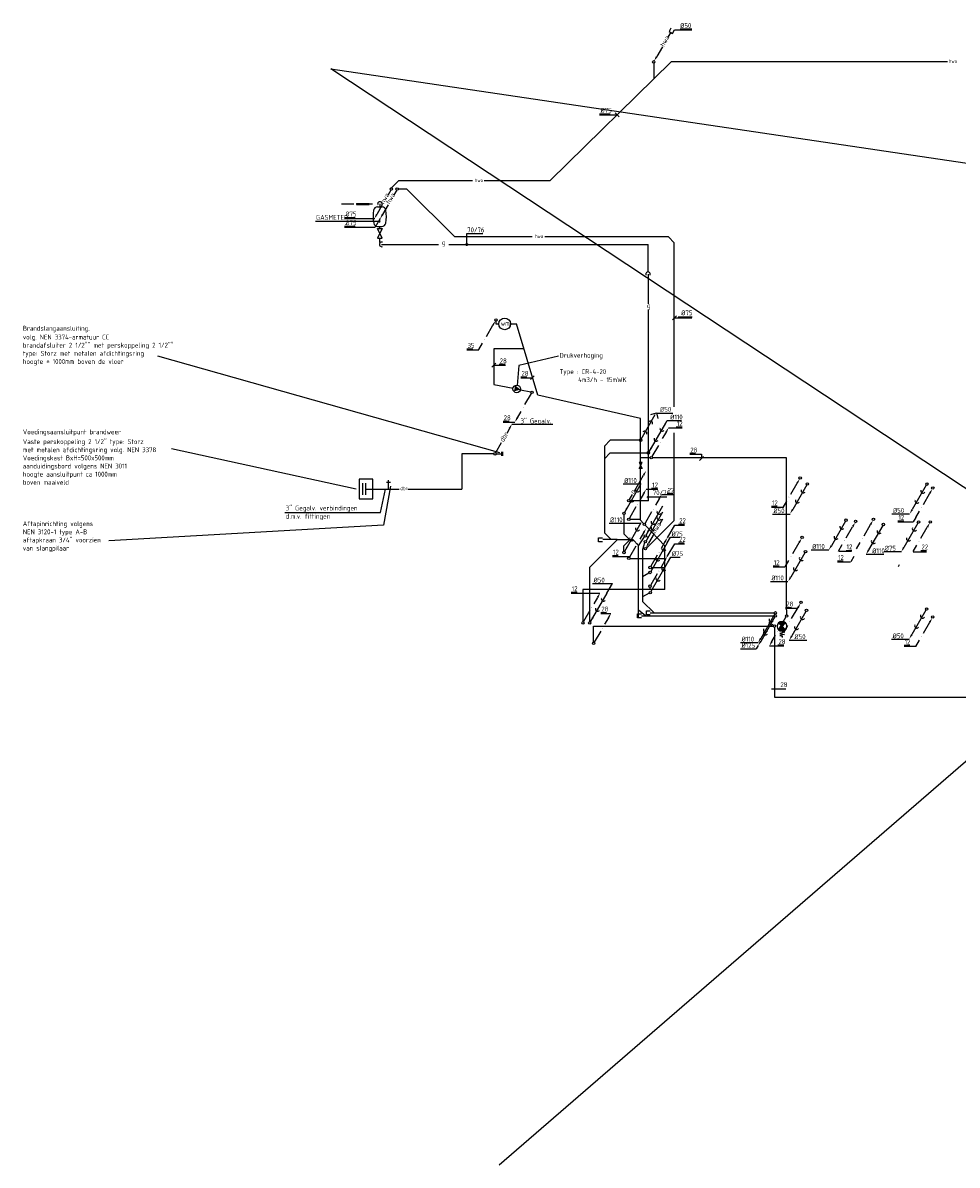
# Model space of a CAD drawing. Extents: x -132501 to 411300, y -42818 to 427495.
# Tile 231 of 256: x 191121 to 215019, y 149765 to 178992. Entities that reach past the tile are written whole.
import ezdxf

# ---------------------------------------------------------------- set-up
doc = ezdxf.new("R2010")
doc.units = 0
doc.header["$LTSCALE"] = 50
for name, pattern in [('CENTER', [2, 1.25, -0.25, 0.25, -0.25]), ('DASHDOT', [300, 250, -25, 0, -25]), ('HIDDEN', [9.525, 6.35, -3.175])]:
    doc.linetypes.add(name, pattern=pattern)
doc.layers.get('0').update_dxf_attribs({"linetype": 'CONTINUOUS'})
for name, color, linetype in [('52AF', 6, 'CONTINUOUS'), ('53WA', 3, 'DASHDOT'), ('54GA', 3, 'CONTINUOUS'), ('WL524---', 90, 'CONTINUOUS')]:
    doc.layers.add(name, color=color, linetype=linetype)
doc.styles.add('ISO18', font='iso', dxfattribs={"width": 0.9, "height": 100})
doc.styles.add('ISO25', font='ISO', dxfattribs={"width": 0.9, "height": 125})

# ---------------------------------------------------------------- blocks, each defined once
blk = doc.blocks.new('HWA3')
at = {"layer": '52AF', "color": 2, "linetype": 'Continuous'}
for p, q in [((-13, -28), (-82, -147)), ((-230, -404), (-373, -651))]:
    blk.add_line(p, q, dxfattribs=at)
blk.add_circle((0, 0), 31.2, dxfattribs=at)
blk.add_solid([(-351, -663), (-394, -638), (-435, -759)], dxfattribs=at)
at = {"layer": '52AF', "color": 1, "linetype": 'Continuous', "style": 'ISO25', "width": 0.9}
blk.add_text('hwa', height=125, rotation=60, dxfattribs=at).set_placement((-191, -397))
blk = doc.blocks.new('DAKJE')
at = {"layer": '52AF', "color": 2, "linetype": 'Continuous'}
for p, q in [((16, 27), (377, 652)), ((259, 658), (404, 696)), ((404, 696), (442, 551))]:
    blk.add_line(p, q, dxfattribs=at)
at = {"layer": '52AF', "color": 1, "linetype": 'Continuous'}
blk.add_line((404, 693), (825, 693), dxfattribs=at)
at = {"layer": '52AF', "color": 2, "linetype": 'Continuous'}
blk.add_circle((0, 0), 31.2, dxfattribs=at)
at = {"layer": '52AF', "color": 1}
for centre in [(249, 428), (101, 172)]:
    blk.add_arc(centre, 58.9, 340.1692, 139.8308, dxfattribs=at)
at = {"layer": '52AF', "color": 2, "linetype": 'Continuous', "style": 'ISO25', "width": 0.9}
blk.add_text('%%C50', height=125, dxfattribs=at).set_placement((500, 725))
blk = doc.blocks.new('HWA2')
at = {"layer": '52AF', "color": 2, "linetype": 'Continuous'}
for p, q in [((436, 757), (364, 632)), ((222, 386), (77, 135))]:
    blk.add_line(p, q, dxfattribs=at)
blk.add_circle((0, 0), 31.2, dxfattribs=at)
blk.add_solid([(98, 122), (55, 147), (14, 27)], dxfattribs=at)
at = {"layer": '52AF', "color": 1, "linetype": 'Continuous', "style": 'ISO25', "width": 0.9}
blk.add_text('hwa', height=125, rotation=60, dxfattribs=at).set_placement((262, 377))
blk = doc.blocks.new('RIOL3')
at = {"layer": '52AF', "color": 2, "linetype": 'Continuous'}
blk.add_line((-16, -27), (-377, -652), dxfattribs=at)
blk.add_circle((0, 0), 31.2, dxfattribs=at)
at = {"layer": '52AF', "color": 1}
for centre in [(-101, -172), (-249, -428)]:
    blk.add_arc(centre, 58.9, 160.1692, 319.8308, dxfattribs=at)
at = {"layer": '52AF', "color": 2, "linetype": 'Continuous'}
blk.add_solid([(-356, -664), (-399, -639), (-440, -760)], dxfattribs=at)
blk = doc.blocks.new('KW2')
at = {"color": 2, "linetype": 'Continuous'}
for p, q in [((376, 653), (281, 488)), ((181, 315), (17, 31))]:
    blk.add_line(p, q, dxfattribs=at)
blk.add_circle((0, 0), 31.2, dxfattribs=at)
blk.add_solid([(356, 668), (399, 643), (440, 764)], dxfattribs=at)
at = {"color": 2, "linetype": 'Continuous', "style": 'ISO25', "width": 0.9}
blk.add_text('.', height=125, rotation=240, dxfattribs=at).set_placement((229, 407))
blk = doc.blocks.new('*X190')
at = {"color": 0}
for p, q in [((30, 60.6), (39.4, 60.6)), ((30, 60), (40, 60)), ((30, 59.4), (39.4, 59.4)), ((30.1, 61.2), (38.8, 61.2)), ((30.1, 58.8), (38.8, 58.8)), ((30.2, 61.9), (38.1, 61.9)), ((30.2, 58.1), (38.1, 58.1)), ((30.3, 62.5), (37.5, 62.5)), ((30.3, 57.5), (37.5, 57.5)), ((30.5, 63.1), (36.9, 63.1)), ((30.5, 56.9), (36.9, 56.9)), ((30.7, 63.8), (36.2, 63.8)), ((30.7, 56.2), (36.2, 56.2)), ((31, 64.4), (35.6, 64.4)), ((31, 55.6), (35.6, 55.6)), ((31.3, 65), (35, 65)), ((31.3, 55), (35, 55)), ((31.7, 65.6), (34.4, 65.6)), ((31.7, 54.4), (34.4, 54.4)), ((32.2, 66.2), (33.8, 66.2)), ((32.2, 53.8), (33.8, 53.8)), ((32.7, 66.9), (33.1, 66.9)), ((32.7, 53.1), (33.1, 53.1)), ((40, 60), (50, 60)), ((40.6, 60.6), (50, 60.6)), ((40.6, 59.4), (50, 59.4)), ((41.2, 61.2), (49.9, 61.2)), ((41.2, 58.8), (49.9, 58.8)), ((41.9, 61.9), (49.8, 61.9)), ((41.9, 58.1), (49.8, 58.1)), ((42.5, 62.5), (49.7, 62.5)), ((42.5, 57.5), (49.7, 57.5)), ((43.1, 63.1), (49.5, 63.1)), ((43.1, 56.9), (49.5, 56.9)), ((43.8, 63.8), (49.3, 63.8)), ((43.8, 56.2), (49.3, 56.2)), ((44.4, 64.4), (49, 64.4)), ((44.4, 55.6), (49, 55.6)), ((45, 65), (48.7, 65)), ((45, 55), (48.7, 55)), ((45.6, 65.6), (48.3, 65.6)), ((45.6, 54.4), (48.3, 54.4)), ((46.2, 66.2), (47.8, 66.2)), ((46.2, 53.8), (47.8, 53.8)), ((46.9, 66.9), (47.3, 66.9)), ((46.9, 53.1), (47.3, 53.1))]:
    blk.add_line(p, q, dxfattribs=at)
blk = doc.blocks.new('BSLH')
at = {"color": 2, "linetype": 'Continuous'}
for p, q in [((1.77, -1.77), (-1.77, 1.77)), ((-1.77, -1.77), (1.77, 1.77)), ((2.51, 0.02), (3.03, 1.25)), ((3.03, 1.25), (3.57, -1.16)), ((3.57, -1.16), (4.22, 1.25)), ((4.22, 1.25), (4.71, -1.16)), ((4.71, -1.16), (5.01, 0.04)), ((5.01, 0.04), (5.69, 0.04))]:
    blk.add_line(p, q, dxfattribs=at)
for start, end in [(135, 225), (45, 135), (315, 45), (225, 315)]:
    blk.add_arc((0, 0), 2.5, start, end, dxfattribs=at)
at = {"color": 2, "linetype": 'Continuous', "xscale": 0.25, "yscale": 0.25, "zscale": 0.25}
blk.add_blockref('*X190', (-10, -15), dxfattribs=at)
blk = doc.blocks.new('K')
at = {"layer": '53WA', "color": 2, "linetype": 'Continuous'}
for p, q in [((-241, -419), (-77, -135)), ((-436, -757), (-341, -592))]:
    blk.add_line(p, q, dxfattribs=at)
blk.add_circle((0, 0), 31.2, dxfattribs=at)
blk.add_solid([(-98, -122), (-55, -147), (-14, -27)], dxfattribs=at)
at = {"layer": '53WA', "color": 2, "linetype": 'Continuous', "style": 'ISO25', "width": 0.9}
blk.add_text('.', height=125, rotation=60, dxfattribs=at).set_placement((-289, -511))
blk = doc.blocks.new('KW3')
at = {"color": 2, "linetype": 'Continuous'}
for p, q in [((-181, -315), (-17, -31)), ((-376, -653), (-281, -488))]:
    blk.add_line(p, q, dxfattribs=at)
blk.add_circle((0, 0), 31.2, dxfattribs=at)
blk.add_solid([(-356, -668), (-399, -643), (-440, -764)], dxfattribs=at)
at = {"color": 2, "linetype": 'Continuous', "style": 'ISO25', "width": 0.9}
blk.add_text('.', height=125, rotation=60, dxfattribs=at).set_placement((-229, -407))
blk = doc.blocks.new('POMP')
at = {"color": 2, "linetype": 'Continuous'}
blk.add_circle((-0.025, 0), 4.875, dxfattribs=at)
blk.add_solid([(-4.9, 0), (2.9, 3.9), (2.9, -3.9)], dxfattribs=at)
blk = doc.blocks.new('DBR2')
at = {"layer": '53WA', "color": 2, "linetype": 'Continuous'}
for p, q in [((373, 650), (301, 524)), ((159, 279), (14, 27))]:
    blk.add_line(p, q, dxfattribs=at)
blk.add_circle((0, 0), 31.2, dxfattribs=at)
blk.add_solid([(350, 663), (394, 638), (434, 759)], dxfattribs=at)
at = {"layer": '53WA', "color": 1, "linetype": 'Continuous', "style": 'ISO25', "width": 0.9}
blk.add_text('dbr', height=125, rotation=60, dxfattribs=at).set_placement((221, 290))
blk = doc.blocks.new('MAATR')
at = {"layer": '52AF', "color": 1, "linetype": 'Continuous'}
blk.add_line((-450, 0), (0, 0), dxfattribs=at)
at = {"layer": '52AF', "color": 2, "linetype": 'Continuous', "style": 'ISO25', "width": 0.9}
blk.add_text('%%c110', height=125, dxfattribs=at).set_placement((-425, 25))
blk = doc.blocks.new('MAATW')
at = {"layer": '53WA', "color": 1, "linetype": 'Continuous'}
for p, q in [((-300, 25), (-150, 25)), ((-300, 0), (0, 0))]:
    blk.add_line(p, q, dxfattribs=at)
at = {"layer": '53WA', "color": 2, "linetype": 'Continuous', "style": 'ISO25', "width": 0.9}
blk.add_text('12', height=125, dxfattribs=at).set_placement((-285, 48))
blk = doc.blocks.new('L')
at = {"layer": '53WA', "color": 1, "linetype": 'DASHDOT'}
blk.add_line((-50, -50), (50, 50), dxfattribs=at)
blk = doc.blocks.new('W230')
at = {"color": 3}
for p, q in [((0, 0.75), (0, -0.75)), ((0, -0.75), (3, 0.75)), ((3, -0.75), (0, 0.75)), ((3, 0.75), (3, -0.75))]:
    blk.add_line(p, q, dxfattribs=at)
at = {"color": 3, "style": 'ISO18', "width": 0.9, "flags": 3}
blk.add_attdef('CODE', (0.54, -1.07), '', height=1.8, dxfattribs=at)
blk = doc.blocks.new('AFSL')
at = {"color": 2, "linetype": 'Continuous'}
for p, q in [((2.5, 5), (-2.5, -5)), ((-2.5, 5), (2.5, 5)), ((2.5, -5), (-2.5, 5)), ((-2.5, -5), (2.5, -5))]:
    blk.add_line(p, q, dxfattribs=at)
blk = doc.blocks.new('CIRC1MM')
at = {"color": 2, "linetype": 'Continuous'}
for p, q in [((-0.5, 0), (0.5, 0)), ((-0.49, 0.1), (0.49, 0.1)), ((-0.46, 0.2), (0.46, 0.2)), ((-0.4, 0.3), (0.4, 0.3)), ((-0.3, 0.4), (0.3, 0.4)), ((-0.49, -0.1), (0.49, -0.1)), ((-0.46, -0.2), (0.46, -0.2)), ((-0.4, -0.3), (0.4, -0.3)), ((-0.3, -0.4), (0.3, -0.4))]:
    blk.add_line(p, q, dxfattribs=at)
blk.add_circle((0, 0), 0.5, dxfattribs=at)

msp = doc.modelspace()

# ---------------------------------------------------------------- linework, layer by layer
at = {"layer": '52AF', "color": 2, "linetype": 'Continuous'}
for p, q in [((207693.4883, 178750.6876), (207620.9628, 178625.0697)), ((207697.5304, 178858.3286), (207650.1014, 178770.2917)), ((207650.1014, 178770.2917), (207738.1383, 178722.8627)), ((207738.1383, 178722.8627), (207785.5673, 178810.8996)), ((207479.295, 178379.6939), (207334.1133, 178128.2319)), ((207557.4184, 168747.4546), (207136.0527, 168017.6279)), ((206932.4184, 167197.4546), (206511.0527, 166467.6279)), ((207482.4184, 166622.4546), (207061.0527, 165892.6279)), ((207482.4184, 166472.4546), (207061.0527, 165742.6279)), ((206932.4184, 166197.4546), (206511.0527, 165467.6279)), ((207602.1733, 165686.8942), (207180.8077, 164957.0675)), ((207606.06, 165171.1184), (207184.6943, 164441.2917)), ((206057.4184, 164397.4546), (205636.0527, 163667.6279)), ((210354.8176, 163792.536), (209993.8545, 163167.3296))]:
    msp.add_line(p, q, dxfattribs=at)
at = {"layer": '52AF', "color": 1, "linetype": 'Continuous'}
for p, q in [((207785.4848, 178811.3124), (208235.4848, 178811.3124)), ((207935.4848, 178836.3124), (208235.4848, 178836.3124)), ((205871.2696, 176665.0957), (206146.2696, 176665.0957)), ((205871.2696, 176640.0957), (206321.2696, 176640.0957)), ((199346.2696, 174015.0957), (199621.2696, 174015.0957)), ((199346.2696, 173990.0957), (200121.2696, 173990.0957)), ((200259.8983, 173987.3888), (200130.2214, 173765.0957)), ((199346.2696, 173790.0957), (199621.2696, 173790.0957)), ((199346.2696, 173765.0957), (200130.2214, 173765.0957)), ((207786.6828, 171446.4359), (208236.6828, 171446.4359)), ((207600.5892, 168818.2427), (207965.1131, 168818.2427)), ((210294.615, 166420.8217), (210744.615, 166420.8217)), ((213352.7576, 166429.5156), (213802.7576, 166429.5156)), ((206117.4091, 166189.1592), (206924.2697, 166189.1592)), ((207688.9899, 165834.6798), (207926.897, 165834.6798)), ((213141.615, 165462.1879), (213591.615, 165462.1879)), ((207692.8766, 165318.904), (207930.7836, 165318.904)), ((212693.0808, 165396.209), (213143.0808, 165396.209)), ((205695.1241, 164646.1306), (206204.6009, 164646.1306)), ((209480.8202, 163137.1513), (209930.8202, 163137.1513)), ((210722.347, 163198.2415), (211172.347, 163198.2415)), ((213342.9769, 163219.4237), (213792.9769, 163219.4237)), ((209477.8463, 162976.4724), (209879.9675, 162976.4724))]:
    msp.add_line(p, q, dxfattribs=at)
at = {"layer": '52AF', "linetype": 'Continuous'}
for p, q in [((207700.4415, 177993.3287), (204610.749, 174954.7491)), ((214771.2696, 177993.3287), (207700.4415, 177993.3287)), ((207257.3396, 177960.6877), (207257.3396, 177557.5571)), ((200546.2696, 174765.0957), (200735.7124, 174954.7491)), ((200735.7124, 174954.7491), (202621.2696, 174954.7491)), ((202921.2696, 174954.7491), (204610.749, 174954.7491))]:
    msp.add_line(p, q, dxfattribs=at)
at = {"layer": '52AF', "color": 6, "linetype": 'Continuous'}
for p, q in [((200946.2696, 174740.0957), (200721.2696, 174740.0957)), ((202171.2696, 173515.0957), (200946.2696, 174740.0957)), ((204146.2696, 173515.0957), (202171.2696, 173515.0957)), ((207633.0423, 173515.0957), (204471.2696, 173515.0957)), ((207633.0423, 173515.0957), (207783.0423, 173365.0957)), ((207783.0423, 169167.3334), (207783.0423, 173365.0957)), ((207783.0423, 166261.2504), (207783.0423, 168501.4216)), ((206146.2696, 168315.0957), (205996.2696, 168165.0957)), ((205996.2696, 168165.0957), (205996.2696, 165940.0957)), ((206896.2696, 168315.0957), (206146.2696, 168315.0957)), ((206146.2696, 167990.0957), (205996.2696, 167840.0957)), ((206146.2696, 167990.0957), (207090.8047, 167990.0957)), ((206496.037, 166408.7441), (206496.037, 165915.0957)), ((207075.9355, 165554.1436), (207783.0423, 166261.2504)), ((205621.2696, 165065.0957), (206328.3764, 165772.2025)), ((205846.2696, 165715.0957), (205846.2696, 165815.0957)), ((205846.2696, 165815.0957), (205946.2696, 165815.0957)), ((206327.2173, 165771.0305), (205952.2173, 165771.0305)), ((205996.2696, 165940.0957), (206165.3349, 165771.0305)), ((206328.3764, 165772.2025), (206721.2696, 165772.2025)), ((206496.037, 165915.0957), (206639.1961, 165772.2025)), ((206496.2696, 165615.0957), (206653.3764, 165772.2025)), ((206871.2696, 165622.2025), (206721.2696, 165772.2025)), ((206871.2696, 165615.0957), (207021.2696, 165840.0957)), ((205946.2696, 165715.0957), (205846.2696, 165715.0957)), ((206496.2696, 165465.0957), (206496.2696, 165615.0957)), ((206871.2696, 163790.0957), (206871.2696, 165622.2025)), ((207021.2696, 165690.0957), (206971.2696, 165515.0957)), ((206971.2696, 165515.0957), (206971.2696, 164190.0957)), ((205621.2696, 163665.0957), (205621.2696, 165065.0957)), ((207133.648, 164913.2222), (206974.2966, 164816.9954)), ((207145.3079, 164397.4464), (206970.41, 164305.0686)), ((207046.2696, 163819.1046), (206871.2696, 163969.1046)), ((206971.2696, 164190.0957), (207265.5583, 163895.8071)), ((206846.2696, 163769.1046), (206846.2696, 163869.1046)), ((206846.2696, 163869.1046), (206946.2696, 163869.1046)), ((206946.2696, 163769.1046), (206846.2696, 163769.1046)), ((206946.2696, 163819.1046), (210346.2696, 163819.1046)), ((207071.2696, 163845.8071), (207071.2696, 163945.8071)), ((207071.2696, 163945.8071), (207171.2696, 163945.8071)), ((207171.2696, 163845.8071), (207071.2696, 163845.8071)), ((207171.2696, 163895.8071), (210346.2696, 163895.8071))]:
    msp.add_line(p, q, dxfattribs=at)
at = {"layer": '52AF', "color": 2, "linetype": 'Continuous'}
for centre in [(207257.3396, 177993.3287), (207121.2696, 167990.0957), (206496.2696, 166440.0957), (207046.2696, 165865.0957), (207046.2696, 165715.0957), (206496.2696, 165440.0957), (207166.0246, 164929.5353), (207169.9112, 164413.7595), (205621.2696, 163640.0957), (210371.2696, 163819.1046), (210346.2696, 163556.8407)]:
    msp.add_circle(centre, 31.25, dxfattribs=at)
at = {"layer": '52AF', "color": 1}
for centre in [(207325.3331, 168345.6938), (207474.8778, 168604.7129), (206849.8778, 167054.7129), (206700.3331, 166795.6938), (207399.8778, 166479.7129), (207399.8778, 166329.7129), (206849.8778, 166054.7129), (207250.3331, 166220.6938), (207250.3331, 166070.6938), (206700.3331, 165795.6938), (207519.6328, 165544.1525), (207370.088, 165285.1334), (207523.5194, 165028.3767), (207373.9747, 164769.3576), (205974.8778, 164254.7129), (205825.3331, 163995.6938), (210122.7158, 163390.7467), (210270.4377, 163646.6085)]:
    msp.add_arc(centre, 58.948, 160.16915075, 319.83084925, dxfattribs=at)
at = {"layer": '52AF', "color": 2, "linetype": 'Continuous'}
for points in [[(207355.764, 178115.7319), (207312.4627, 178140.7319), (207271.6133, 178019.9787)], [(207219.694, 168112.4989), (207176.3927, 168137.4989), (207135.5434, 168016.7457)], [(206594.694, 166562.4989), (206551.3927, 166587.4989), (206510.5434, 166466.7457)], [(207144.694, 165987.4989), (207101.3927, 166012.4989), (207060.5434, 165891.7457)], [(207144.694, 165837.4989), (207101.3927, 165862.4989), (207060.5434, 165741.7457)], [(206594.694, 165562.4989), (206551.3927, 165587.4989), (206510.5434, 165466.7457)], [(205719.694, 163762.4989), (205676.3927, 163787.4989), (205635.5434, 163666.7457)], [(210015.5051, 163154.8296), (209972.2039, 163179.8296), (209931.3545, 163059.0764)]]:
    msp.add_solid(points, dxfattribs=at)
at = {"layer": '53WA', "color": 3, "linetype": 'Continuous'}
for p, q in [((203221.2696, 171365.0957), (203221.2696, 171290.0957)), ((203221.2696, 171290.0957), (203296.2696, 171290.0957)), ((203596.2696, 171290.0957), (203746.2696, 171290.0957)), ((210654.7864, 163970.8071), (210654.7864, 163847.954))]:
    msp.add_line(p, q, dxfattribs=at)
at = {"layer": '53WA', "color": 3, "linetype": 'DASHDOT'}
for p, q in [((204296.2696, 169465.0957), (203746.2696, 171290.0957)), ((203938.5362, 170655.0404), (203171.2696, 170655.0404)), ((203171.2696, 170655.0404), (203171.2696, 169740.0957)), ((203171.2696, 169740.0957), (203658.9954, 169649.1043)), ((203846.3472, 169604.5939), (204116.9664, 169548.214)), ((206921.2696, 168865.0957), (204296.2696, 169465.0957)), ((206921.2696, 166265.0957), (206921.2696, 168865.0957)), ((207171.2696, 167865.0957), (206921.2696, 167865.0957)), ((206646.2696, 166290.0957), (206921.2696, 166290.0957)), ((206997.8483, 166185.454), (206921.2696, 166265.0957)), ((207546.2696, 165615.0957), (207041.5697, 166139.9836)), ((207546.2696, 164490.0957), (207546.2696, 165615.0957)), ((206646.2696, 165290.0957), (207546.2696, 165290.0957)), ((207191.9473, 165059.487), (207545.6298, 165059.487)), ((207546.2696, 164490.0957), (205446.2696, 164490.0957)), ((205446.2696, 164490.0957), (205446.2696, 163665.0957)), ((207156.9678, 164547.5602), (207156.9678, 164489.8241)), ((205721.2696, 163140.0957), (205721.2696, 163556.8407)), ((205721.2696, 163556.8407), (210315.0196, 163556.8407))]:
    msp.add_line(p, q, dxfattribs=at)
at = {"layer": '53WA', "color": 1, "linetype": 'Continuous'}
for p, q in [((207883.7777, 171471.9546), (208237.3068, 171471.9546)), ((203321.2696, 167990.0957), (194571.2696, 170465.0957)), ((202481.7131, 170653.3341), (202631.7131, 170653.3341)), ((202481.7131, 170628.3341), (202781.7131, 170628.3341)), ((204818.4126, 170467.2838), (203805.2553, 170221.8594)), ((203165.6959, 170233.6748), (203465.6959, 170233.6748)), ((203305.4663, 170258.6748), (203455.4663, 170258.6748)), ((203805.2553, 170221.8594), (203761.5219, 169716.5739)), ((203861.574, 169938.1996), (204011.574, 169938.1996)), ((203861.574, 169913.1996), (204161.574, 169913.1996)), ((203406.5768, 168801.6997), (203556.5768, 168801.6997)), ((203406.5768, 168776.6997), (203706.5768, 168776.6997)), ((203629.257, 168723.2871), (204676.048, 168723.2871)), ((207557.6973, 168744.0587), (207600.5892, 168818.2427)), ((207834.6219, 168653.3315), (207984.6219, 168653.3315)), ((207635.3747, 168628.3315), (207988.9038, 168628.3315)), ((199646.2696, 167065.0957), (194921.2696, 168090.0957)), ((208179.5871, 167977.8054), (208329.5871, 167977.8054)), ((208179.5871, 167952.8054), (208479.5871, 167952.8054)), ((208479.5871, 167952.8054), (208479.5871, 167845.9803)), ((200271.2696, 166465.0957), (200396.2696, 167065.0957)), ((200521.2696, 167140.0957), (200346.2696, 166140.0957)), ((207064.3978, 167058.5966), (207364.3978, 167058.5966)), ((207204.1682, 167083.5966), (207354.1682, 167083.5966)), ((207459.9183, 166922.0979), (207759.9183, 166922.0979)), ((207599.6887, 166947.0979), (207749.6887, 166947.0979)), ((197821.2696, 166465.0957), (200271.2696, 166465.0957)), ((213960.371, 166334.56), (213898.2772, 166227.735)), ((200346.2696, 166140.0957), (193321.2696, 165740.0957)), ((207608.6087, 165819.2658), (207798.9344, 166142.7084)), ((207798.9344, 166142.7084), (208048.7368, 166142.7084)), ((207894.4549, 166167.7084), (208044.4549, 166167.7084)), ((213502.7576, 166252.735), (213652.7576, 166252.735)), ((213502.7576, 166227.735), (213898.2772, 166227.735)), ((207605.7225, 165689.279), (207688.9899, 165834.6798)), ((207604.7221, 165341.9807), (207795.0478, 165665.4233)), ((207795.0478, 165665.4233), (208044.8502, 165665.4233)), ((207890.5683, 165690.4233), (208040.5683, 165690.4233)), ((211989.0739, 165475.0864), (212320.6161, 165475.0864)), ((212176.9348, 165491.5243), (212326.9348, 165491.5243)), ((213892.6814, 165460.9257), (214234.0948, 165460.9257)), ((214086.3836, 165492.3202), (214236.3836, 165492.3202)), ((206201.9847, 165365.4935), (206351.9847, 165365.4935)), ((206201.9847, 165340.4935), (206647.7028, 165340.4935)), ((207609.6091, 165173.5032), (207692.8766, 165318.904)), ((211957.8272, 165227.388), (212107.8272, 165227.388)), ((211957.8272, 165202.388), (212289.3694, 165202.388)), ((212377.8921, 165340.3137), (212299.4022, 165203.815)), ((213537.1736, 165125.4222), (213507.2149, 165074.977)), ((206058.8828, 164396.8721), (206204.6009, 164646.1306)), ((205146.2721, 164427.8068), (205296.2721, 164427.8068)), ((205146.2721, 164402.8068), (205883.4264, 164402.8068)), ((210632.3411, 164037.1072), (210782.3411, 164037.1072)), ((210632.3411, 164012.1072), (210932.3411, 164012.1072)), ((205901.627, 163908.5183), (206051.627, 163908.5183)), ((205901.627, 163883.5183), (206157.0195, 163883.5183)), ((209927.8463, 163059.5586), (209879.9675, 162976.4724)), ((210216.6663, 163049.6893), (210584.0556, 163049.6893)), ((210435.0392, 163074.6893), (210585.0392, 163074.6893)), ((210266.6663, 161949.6893), (210634.0556, 161949.6893))]:
    msp.add_line(p, q, dxfattribs=at)
at = {"layer": '53WA', "color": 5, "linetype": 'Continuous'}
for p, q in [((203171.2696, 167965.0957), (202346.2696, 167965.0957)), ((202346.2696, 167965.0957), (202346.2696, 167065.0957)), ((199896.2696, 167065.0957), (200746.2696, 167065.0957)), ((200971.2696, 167065.0957), (202346.2696, 167065.0957))]:
    msp.add_line(p, q, dxfattribs=at)
at = {"layer": '53WA', "color": 2, "linetype": 'Continuous'}
for p, q in [((203221.2696, 167965.0957), (203371.2696, 167965.0957)), ((203371.2696, 167915.0957), (203371.2696, 168015.0957)), ((203396.2696, 167915.0957), (203396.2696, 168015.0957)), ((200071.2696, 167315.0957), (199721.2696, 167315.0957)), ((199721.2696, 167315.0957), (199721.2696, 166815.0957)), ((199821.2696, 166915.0957), (199821.2696, 167215.0957)), ((199896.2696, 166915.0957), (199896.2696, 167215.0957)), ((200071.2696, 166815.0957), (200071.2696, 167315.0957)), ((200421.2696, 167240.0957), (200521.2696, 167240.0957)), ((200471.2696, 167065.0957), (200471.2696, 167290.0957)), ((199721.2696, 166815.0957), (200071.2696, 166815.0957))]:
    msp.add_line(p, q, dxfattribs=at)
at = {"layer": '53WA', "linetype": 'DASHDOT'}
for p, q in [((210654.7864, 167865.0957), (207221.2696, 167865.0957)), ((210654.7864, 163970.8071), (210654.7864, 167865.0957)), ((210346.2696, 163525.5907), (210346.2696, 161740.0957)), ((210346.2696, 161740.0957), (221490.9522, 161740.0957))]:
    msp.add_line(p, q, dxfattribs=at)
at = {"layer": '53WA', "color": 3, "linetype": 'Continuous'}
msp.add_circle((203446.2696, 171290.0957), 150, dxfattribs=at)
at = {"layer": '54GA', "linetype": 'HIDDEN'}
msp.add_line((199269.6101, 174358.1176), (200182.5785, 174358.1176), dxfattribs=at)
at = {"layer": '54GA', "color": 1, "linetype": 'HIDDEN'}
for p, q in [((199659.1829, 174373.1176), (200021.9912, 174373.1176)), ((199659.1829, 174343.1176), (200021.9912, 174343.1176))]:
    msp.add_line(p, q, dxfattribs=at)
at = {"layer": '54GA', "color": 1, "linetype": 'Continuous'}
for p, q in [((199659.1829, 174373.1176), (199659.1829, 174343.1176)), ((200021.9912, 174373.1176), (200021.9912, 174343.1176)), ((198609.4181, 173920.9634), (200259.8983, 173920.9634)), ((202475.4077, 173320.248), (202475.4077, 173602.7627)), ((202475.4077, 173602.7627), (202882.8236, 173602.7627)), ((207115.4233, 166867.2404), (207597.185, 166867.2404))]:
    msp.add_line(p, q, dxfattribs=at)
at = {"layer": '54GA', "color": 2, "linetype": 'Continuous'}
for p, q in [((200194.0784, 174283.7716), (200307.8751, 174283.7716)), ((200196.1114, 173783.7716), (200305.8421, 173783.7716)), ((206764.3629, 167012.9161), (206998.8223, 167419.0117)), ((206639.4473, 166796.556), (206713.5848, 166924.966))]:
    msp.add_line(p, q, dxfattribs=at)
at = {"layer": '54GA', "linetype": 'Continuous'}
for p, q in [((200250.9768, 174358.1176), (200250.9768, 174283.7716)), ((200248.0029, 173784.1668), (200248.0029, 173730.6377)), ((200248.0029, 173480.8353), (200248.0029, 173373.7771)), ((200295.5843, 173320.248), (201752.7651, 173320.248)), ((202020.4105, 173320.248), (205312.4494, 173320.248)), ((205312.4494, 173320.248), (207112.4494, 173320.248)), ((207112.4494, 172627.3437), (207112.4494, 173320.248)), ((207112.4494, 172560.183), (207112.4494, 171803.5906)), ((207112.4494, 171640.0295), (207112.4494, 169292.2367)), ((207112.4494, 169292.2367), (207112.4494, 166765.0957)), ((206652.6572, 166767.2367), (207121.2696, 166767.2367))]:
    msp.add_line(p, q, dxfattribs=at)
at = {"layer": '54GA', "color": 2, "linetype": 'Continuous'}
msp.add_circle((206621.4072, 166767.2367), 31.25, dxfattribs=at)
for centre, radius, start, end in [((201005.2945, 174039.2829), 927.0132, 169.93813189, 190.83840514), ((200191.0011, 174183.7716), 100, 90, 169.93813189), ((200253.9506, 174355.1438), 58.4267, 341.54951258, 200.58548679), ((200307.8751, 174183.7716), 100, 10.06186811, 90), ((199493.5817, 174039.2829), 927.0132, 349.16159486, 10.06186811), ((200193.0341, 173883.7716), 100, 190.83840514, 270), ((200305.8421, 173883.7716), 100, 270, 349.16159486), ((200298.5582, 173323.2219), 58.4267, 71.54951258, 290.58548679), ((207112.4494, 172558.9455), 58.4267, 341.54951258, 200.58548679)]:
    msp.add_arc(centre, radius, start, end, dxfattribs=at)
msp.add_solid([(206977.1716, 167431.5117), (207020.4729, 167406.5117), (207061.3223, 167527.2649)], dxfattribs=at)
at = {"layer": 'WL524---'}
for p, q in [((235677.4738, 153550.6035), (198999.8915, 177812.307)), ((198999.8915, 177812.307), (230339.4217, 173166.4487)), ((230339.4217, 173166.4487), (203304.7712, 149765.0894))]:
    msp.add_line(p, q, dxfattribs=at)

# ---------------------------------------------------------------- block references
at = {"layer": '52AF', "color": 1, "linetype": 'Continuous', "rotation": 90}
msp.add_blockref('L', (206321.2696, 176640.0957), dxfattribs=at)
at = {"layer": '52AF', "linetype": 'Continuous'}
for p in [(200546.2696, 174740.0957), (200696.2696, 174740.0957)]:
    msp.add_blockref('HWA3', p, dxfattribs=at)
at = {"layer": '52AF', "color": 1, "linetype": 'Continuous'}
msp.add_blockref('L', (207786.6828, 171447.3262), dxfattribs=at)
at = {"layer": '52AF', "color": 2, "linetype": 'Continuous'}
msp.add_blockref('DAKJE', (206921.2696, 168315.0957), dxfattribs=at)
at = {"layer": '52AF', "color": 6, "linetype": 'Continuous'}
for name, p in [('RIOL3', (211189.2851, 167194.9031)), ('RIOL3', (214246.2696, 167190.0957)), ('HWA2', (207046.2696, 165540.0957)), ('RIOL3', (212179.0419, 166267.1)), ('RIOL3', (213131.9158, 166156.7917)), ('RIOL3', (214031.7431, 166221.8328)), ('RIOL3', (211139.9814, 165461.7307)), ('RIOL3', (211166.3994, 163957.8864)), ('RIOL3', (214237.647, 163993.5051)), ('RIOL3', (210371.2696, 163895.8071))]:
    msp.add_blockref(name, p, dxfattribs=at)
at = {"layer": '53WA', "color": 2, "linetype": 'Continuous'}
for name, p in [('K', (203221.2696, 171390.0957)), ('DBR2', (203196.2696, 167965.0957)), ('KW2', (207196.2696, 167865.0957)), ('KW2', (206621.2696, 166290.0957)), ('KW2', (207019.5051, 166161.6832)), ('KW2', (206621.2696, 165290.0957)), ('KW2', (207167.6028, 165056.5547)), ('KW2', (207163.7162, 164579.2696)), ('KW2', (205446.2696, 163640.0957)), ('KW2', (205721.2696, 163115.0957))]:
    msp.add_blockref(name, p, dxfattribs=at)
at = {"layer": '53WA', "color": 1, "linetype": 'Continuous'}
for name, p in [('L', (203171.2859, 170233.6748)), ('L', (204152.6525, 169913.1996)), ('L', (208479.5871, 167845.9803)), ('MAATR', (206930.2174, 167195.0953)), ('K', (211003.2541, 167349.1613)), ('K', (214396.2696, 167090.0957)), ('MAATW', (210568.2584, 166598.8932)), ('K', (212878.4092, 166287.7355)), ('K', (212422.8966, 166234.7313)), ('K', (214333.1733, 166223.2865)), ('K', (211054.1371, 165830.0321)), ('MAATR', (211738.9138, 165507.4551)), ('MAATW', (210614.009, 165070.3872)), ('MAATR', (210690.9318, 164702.0858)), ('K', (214395.7533, 163791.751)), ('MAATW', (213960.7576, 163041.4829))]:
    msp.add_blockref(name, p, dxfattribs=at)
at = {"layer": '53WA', "color": 3, "linetype": 'Continuous', "xscale": 19.99999999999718, "yscale": 20, "zscale": 20, "rotation": 168.6900675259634}
msp.add_blockref('POMP', (203754.5027, 169627.2511), dxfattribs=at)
at = {"layer": '53WA', "color": 5, "linetype": 'Continuous'}
msp.add_blockref('KW3', (204146.2696, 169540.0957), dxfattribs=at)
at = {"layer": '53WA', "linetype": 'CENTER', "xscale": 50, "yscale": 50, "zscale": 50, "rotation": 270}
msp.add_blockref('W230', (206921.2696, 167740.0957), dxfattribs=at)
at = {"layer": '53WA', "color": 3, "linetype": 'DASHDOT'}
for name, p in [('K', (211027.2965, 164168.0204)), ('KW3', (210656.4367, 163815.269))]:
    msp.add_blockref(name, p, dxfattribs=at)
at = {"layer": '53WA', "color": 3, "linetype": 'DASHDOT', "xscale": 50, "yscale": 50, "zscale": 50, "rotation": 270}
msp.add_blockref('BSLH', (210542.0004, 163550.2366), dxfattribs=at)
at = {"layer": '54GA', "color": 2, "linetype": 'Continuous'}
for p, xscale, yscale, zscale in [((200245.0291, 173915.0157), 25, 25, 25), ((202475.4077, 173323.2219), 50, 50, 50), ((207109.4756, 166858.3189), 25, 25, 25)]:
    msp.add_blockref('CIRC1MM', p, dxfattribs=dict(at, xscale=xscale, yscale=yscale, zscale=zscale))
at = {"layer": '54GA', "linetype": 'Continuous', "xscale": 25, "yscale": 25, "zscale": 25}
msp.add_blockref('AFSL', (200250.9768, 173605.7365), dxfattribs=at)

# ---------------------------------------------------------------- texts
at = {"layer": '52AF', "color": 2, "linetype": 'Continuous', "style": 'ISO25', "width": 0.9}
for s, p in [('%%c50', (207935.4848, 178861.3124)), ('%%c75', (205896.2696, 176690.0957)), ('%%c75', (199371.2696, 174040.0957)), ('%%c75', (199371.2696, 173815.0957)), ('%%c75', (207963.3486, 171510.334)), ('%%c110', (207679.8835, 168843.2427)), ('%%c110', (206142.4091, 166214.1592)), ('%%c50', (210319.615, 166445.8217)), ('%%c50', (213377.7576, 166454.5156)), ('%%c75', (207713.4521, 165851.9817)), ('%%c75', (207721.2254, 165347.753)), ('%%c110', (212848.9297, 165421.209)), ('%%c75', (213166.615, 165487.1879)), ('%%C50', (205720.1241, 164671.1306)), ('%%c125', (209502.8463, 163001.4724)), ('%%c110', (209505.8202, 163162.1513)), ('%%c50', (210857.3791, 163223.2415)), ('%%c50', (213367.9769, 163244.4237))]:
    msp.add_text(s, height=125, dxfattribs=at).set_placement(p)
at = {"layer": '52AF', "color": 1, "linetype": 'Continuous', "style": 'ISO25', "width": 0.9}
msp.add_text('hwa', height=125, rotation=60, dxfattribs=at).set_placement((207518.9891, 178370.3706))
for p in [(214807.9149, 177966.6224), (202682.9149, 174916.6224), (204221.2696, 173490.0957)]:
    msp.add_text('hwa', height=90, dxfattribs=at).set_placement(p)
at = {"layer": '53WA', "color": 2, "linetype": 'Continuous', "style": 'ISO25', "width": 0.9}
for s, p in [('wm', (203346.2696, 171240.0957)), ('volg. NEN 3374-armatuur CC', (191121.2696, 170890.0957)), ('Brandslangaansluiting.', (191121.2696, 171115.0957)), ('brandafsluiter 2 1/2"" met perskoppeling 2 1/2""', (191121.2696, 170681.7624)), ('35', (202496.4947, 170675.9133)), ('type: Storz met metalen afdichtingsring', (191121.2696, 170473.4291)), ('hoogte %%p 1000mm boven de vloer', (191121.2696, 170265.0957)), ('28', (203320.2479, 170281.254)), ('28', (203876.3557, 169960.7788)), ('28', (203421.3584, 168824.2789)), ('3" Gegalv.', (203852.2948, 168744.0587)), ('12', (207849.4035, 168675.9107)), ('Voedingsaansluitpunt brandweer', (191121.2696, 168465.0957)), ('Vaste perskoppeling 2 1/2" type: Storz', (191121.2696, 168215.0957)), ('met metalen afdichtingsring volg. NEN 3378', (191121.2696, 168006.7624)), ('28', (208194.3688, 168000.3846)), ('Voedingskast BxH=500x500mm', (191121.2696, 167798.4291)), ('aanduidingsbord volgens NEN 3011', (191121.2696, 167590.0957)), ('hoogte aansluitpunt ca 1000mm', (191121.2696, 167381.7624)), ('boven maaiveld', (191121.2696, 167173.4291)), ('12', (207218.9498, 167106.1758)), ('22', (207614.4703, 166969.6771)), ('3" Gegalv. verbindingen', (197846.2696, 166515.0957)), ('d.m.v. fittingen', (197846.2696, 166306.7624)), ('22', (207909.2365, 166190.2875)), ('12', (213517.5392, 166275.3142)), ('Aftapinrichting volgens', (191121.2696, 166115.0957)), ('NEN 3120-1 type A-B', (191121.2696, 165906.7624)), ('aftapkraan 3/4" voorzien', (191121.2696, 165698.4291)), ('22', (207905.3499, 165713.0024)), ('van slangpilaar', (191121.2696, 165490.0957)), ('12', (206216.7664, 165388.0727)), ('12', (212191.2074, 165522.6656)), ('22', (214107.622, 165521.294)), ('12', (211972.6089, 165249.9672)), ('12', (205161.0538, 164450.386)), ('28', (205916.4087, 163931.0975)), ('28', (210647.1228, 164059.6864)), ('28', (210449.8209, 163097.2685)), ('28', (210499.8209, 161997.2685))]:
    msp.add_text(s, height=125, dxfattribs=at).set_placement(p)
at = {"layer": '53WA', "color": 2, "linetype": 'DASHDOT', "style": 'ISO25', "width": 0.9}
for s, p in [('Drukverhoging', (204847.5682, 170423.9736)), ('Type : CR-4-20', (204847.5682, 170007.3069)), ('      4m3/h - 15mWK', (204847.5682, 169798.9736))]:
    msp.add_text(s, height=125, dxfattribs=at).set_placement(p)
at = {"layer": '53WA', "color": 1, "linetype": 'Continuous', "style": 'ISO25', "width": 0.9}
msp.add_text('dbr', height=90, dxfattribs=at).set_placement((200777.3461, 167034.8577))
at = {"layer": '54GA', "color": 2, "linetype": 'Continuous', "style": 'ISO25', "width": 0.9}
for s, p in [('GASMETER', (198621.3134, 173953.6756)), ('70/76', (202487.3031, 173632.5011)), ('g', (201841.9802, 173308.3527)), ('g', (207085.6849, 171693.5585)), ('70/76', (207234.3768, 166908.8742))]:
    msp.add_text(s, height=125, dxfattribs=at).set_placement(p)
at = {"layer": '54GA', "color": 1, "linetype": 'Continuous', "style": 'ISO25', "width": 0.9}
msp.add_text('g', height=125, rotation=60, dxfattribs=at).set_placement((206749.304, 166928.6372))

doc.saveas('drawing.dxf')
